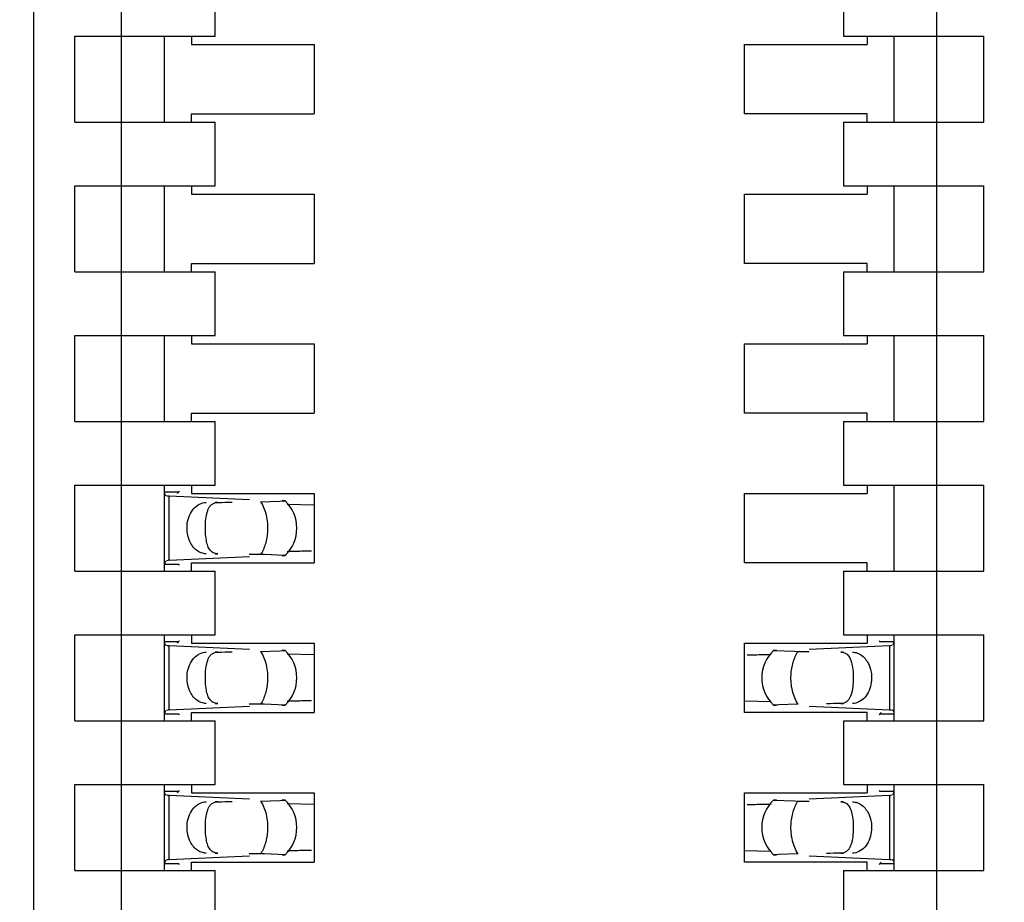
# Model space of a CAD drawing. Header units: inches. Extents: x 0 to 22, y 0 to 17.
# Tile 9 of 52: x 4.074 to 4.281, y 8.662 to 8.848. Entities that reach past the tile are written whole.
import ezdxf

# ---------------------------------------------------------------- set-up
doc = ezdxf.new("R2010")
doc.units = ezdxf.units.IN
doc.header["$LTSCALE"] = 1.21
doc.header["$MEASUREMENT"] = 0
doc.layers.get('0').update_dxf_attribs({"linetype": 'CONTINUOUS'})
doc.layers.add('DIMENSIONS', color=7, linetype='CONTINUOUS')
doc.styles.get("Standard").update_dxf_attribs({"font": 'txt', "width": 0.8})
doc.dimstyles.new('DIMSTYLE_1', dxfattribs={"dimtxt": 0.125, "dimasz": 0.18, "dimexe": 0.18, "dimexo": 0.0625, "dimgap": 0.09, "dimtad": 0, "dimtih": 1, "dimtoh": 1, "dimdec": 3, "dimzin": 4, "dimdsep": 46, "dimtxsty": 'STANDARD', "dimblk": '_FILLED', "dimblk1": '_FILLED', "dimblk2": '_FILLED', "dimcen": 0.09, "dimadec": 0, "dimazin": 0, "dimtp": 0.01, "dimtm": 0.01, "dimtfac": 1, "dimtdec": 3, "dimtofl": 0, "dimtmove": 0, "dimatfit": 3, "dimldrblk": '_FILLED', "dimfxl": 1, "dimtolj": 1, "dimtzin": 4, "dimarcsym": 0})

# ---------------------------------------------------------------- blocks, each defined once
blk = doc.blocks.new('*D3')
at = {"layer": 'DIMENSIONS', "color": 2, "linetype": 'CONTINUOUS'}
blk.add_line((4.038634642, 7.6576741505), (3.554734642, 7.6576741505), dxfattribs=at)
at = {"layer": 'DIMENSIONS', "color": 2, "linetype": 'CONTINUOUS', "insert": (3.492234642, 7.7201741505), "char_height": 0.125, "width": 1.525, "attachment_point": 3, "line_spacing_factor": 0.9}
blk.add_mtext('-4.222{\\Ftxt.shx;\\W1.000000;\\H0.125000; }[107.24]', dxfattribs=at)
blk = doc.blocks.new('_FILLED')
at = {"color": 0, "linetype": 'BYBLOCK'}
blk.add_solid([(0, 0), (-1, 0.1736111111), (-1, -0.1736111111)], dxfattribs=at)
blk = doc.blocks.new('*D4')
at = {"layer": 'DIMENSIONS', "color": 2, "linetype": 'CONTINUOUS'}
blk.add_line((4.453634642, 7.0576741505), (3.554734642, 7.0576741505), dxfattribs=at)
at = {"layer": 'DIMENSIONS', "color": 2, "linetype": 'CONTINUOUS', "insert": (3.492234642, 7.1201741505), "char_height": 0.125, "width": 1.525, "attachment_point": 3, "line_spacing_factor": 0.9}
blk.add_mtext('-4.822{\\Ftxt.shx;\\W1.000000;\\H0.125000; }[122.48]', dxfattribs=at)
blk = doc.blocks.new('*D5')
at = {"layer": 'DIMENSIONS', "color": 2, "linetype": 'CONTINUOUS'}
for p, q in [((4.0577810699, 6.9362306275), (3.9375, 6.75)), ((4.441734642, 6.9362306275), (4.0577810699, 6.9362306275)), ((3.9375, 6.75), (3.554734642, 6.75))]:
    blk.add_line(p, q, dxfattribs=at)
at = {"layer": 'DIMENSIONS', "color": 2, "linetype": 'CONTINUOUS', "insert": (3.492234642, 6.8125), "char_height": 0.125, "width": 1.525, "attachment_point": 3, "line_spacing_factor": 0.9}
blk.add_mtext('-4.943{\\Ftxt.shx;\\W1.000000;\\H0.125000; }[125.56]', dxfattribs=at)

msp = doc.modelspace()

# ---------------------------------------------------------------- linework, layer by layer
at = {"color": 7, "linetype": 'CONTINUOUS'}
for p, q in [((4.2667716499, 8.3053749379), (4.2667716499, 10.8770284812)), ((4.0766141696, 8.2919891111), (4.0766141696, 10.8293906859)), ((4.0951181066, 8.3562762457), (4.0951181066, 10.8261271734)), ((4.1148031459, 8.8443513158), (4.1148031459, 8.8577371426)), ((4.2470866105, 8.8577371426), (4.2470866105, 8.8443513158)), ((4.0852755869, 8.8443513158), (4.1148031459, 8.8443513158)), ((4.0852755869, 8.8262410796), (4.0852755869, 8.8443513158)), ((4.1041732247, 8.8262410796), (4.1041732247, 8.8443513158)), ((4.109842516, 8.8443513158), (4.109842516, 8.8425796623)), ((4.2470866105, 8.8443513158), (4.2766141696, 8.8443513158)), ((4.2520472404, 8.8443513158), (4.2520472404, 8.8425796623)), ((4.2577165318, 8.8443513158), (4.2577165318, 8.8262410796)), ((4.2766141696, 8.8262410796), (4.2766141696, 8.8443513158)), ((4.109842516, 8.8425796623), (4.1356692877, 8.8425796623)), ((4.1356692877, 8.8425796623), (4.1356692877, 8.8280127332)), ((4.2262204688, 8.8425796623), (4.2520472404, 8.8425796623)), ((4.2262204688, 8.8280127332), (4.2262204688, 8.8425796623)), ((4.0852755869, 8.8262410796), (4.1148031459, 8.8262410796)), ((4.109842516, 8.8280127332), (4.1356692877, 8.8280127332)), ((4.109842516, 8.8262410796), (4.109842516, 8.8280127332)), ((4.1148031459, 8.8128552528), (4.1148031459, 8.8262410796)), ((4.2520472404, 8.8280127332), (4.2262204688, 8.8280127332)), ((4.2470866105, 8.8262410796), (4.2766141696, 8.8262410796)), ((4.2470866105, 8.8262410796), (4.2470866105, 8.8128552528)), ((4.2520472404, 8.8262410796), (4.2520472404, 8.8280127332)), ((4.0852755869, 8.8128552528), (4.1148031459, 8.8128552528)), ((4.0852755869, 8.7947450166), (4.0852755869, 8.8128552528)), ((4.1041732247, 8.7947450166), (4.1041732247, 8.8128552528)), ((4.109842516, 8.8128552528), (4.109842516, 8.8110835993)), ((4.2470866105, 8.8128552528), (4.2766141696, 8.8128552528)), ((4.2520472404, 8.8128552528), (4.2520472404, 8.8110835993)), ((4.2577165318, 8.8128552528), (4.2577165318, 8.7947450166)), ((4.2766141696, 8.7947450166), (4.2766141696, 8.8128552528)), ((4.109842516, 8.8110835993), (4.1356692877, 8.8110835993)), ((4.1356692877, 8.8110835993), (4.1356692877, 8.7965166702)), ((4.2262204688, 8.8110835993), (4.2520472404, 8.8110835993)), ((4.2262204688, 8.7965166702), (4.2262204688, 8.8110835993)), ((4.109842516, 8.7965166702), (4.1356692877, 8.7965166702)), ((4.109842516, 8.7947450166), (4.109842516, 8.7965166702)), ((4.2520472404, 8.7965166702), (4.2262204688, 8.7965166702)), ((4.2520472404, 8.7947450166), (4.2520472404, 8.7965166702)), ((4.0852755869, 8.7947450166), (4.1148031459, 8.7947450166)), ((4.1148031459, 8.7813591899), (4.1148031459, 8.7947450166)), ((4.2470866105, 8.7947450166), (4.2766141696, 8.7947450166)), ((4.2470866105, 8.7947450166), (4.2470866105, 8.7813591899)), ((4.0852755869, 8.7813591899), (4.1148031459, 8.7813591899)), ((4.0852755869, 8.7632489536), (4.0852755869, 8.7813591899)), ((4.1041732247, 8.7632489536), (4.1041732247, 8.7813591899)), ((4.109842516, 8.7813591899), (4.109842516, 8.7795875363)), ((4.2470866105, 8.7813591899), (4.2766141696, 8.7813591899)), ((4.2520472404, 8.7813591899), (4.2520472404, 8.7795875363)), ((4.2577165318, 8.7813591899), (4.2577165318, 8.7632489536)), ((4.2766141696, 8.7632489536), (4.2766141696, 8.7813591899)), ((4.109842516, 8.7795875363), (4.1356692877, 8.7795875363)), ((4.1356692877, 8.7795875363), (4.1356692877, 8.7650206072)), ((4.2262204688, 8.7795875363), (4.2520472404, 8.7795875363)), ((4.2262204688, 8.7650206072), (4.2262204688, 8.7795875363)), ((4.109842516, 8.7650206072), (4.1356692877, 8.7650206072)), ((4.109842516, 8.7632489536), (4.109842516, 8.7650206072)), ((4.2520472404, 8.7650206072), (4.2262204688, 8.7650206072)), ((4.2520472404, 8.7632489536), (4.2520472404, 8.7650206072)), ((4.0852755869, 8.7632489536), (4.1148031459, 8.7632489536)), ((4.1148031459, 8.7498631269), (4.1148031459, 8.7632489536)), ((4.2470866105, 8.7632489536), (4.2766141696, 8.7632489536)), ((4.2470866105, 8.7632489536), (4.2470866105, 8.7498631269)), ((4.0852755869, 8.7498631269), (4.1148031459, 8.7498631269)), ((4.0852755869, 8.7317528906), (4.0852755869, 8.7498631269)), ((4.1041732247, 8.7317528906), (4.1041732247, 8.7498631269)), ((4.109842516, 8.7498631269), (4.109842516, 8.7480914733)), ((4.2470866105, 8.7498631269), (4.2766141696, 8.7498631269)), ((4.2520472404, 8.7498631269), (4.2520472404, 8.7480914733)), ((4.2577165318, 8.7498631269), (4.2577165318, 8.7317528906)), ((4.2766141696, 8.7317528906), (4.2766141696, 8.7498631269)), ((4.1071184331, 8.7483697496), (4.1041732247, 8.7483697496)), ((4.1041732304, 8.748361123), (4.1041741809, 8.7484319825)), ((4.1041881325, 8.7481240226), (4.1041732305, 8.7483598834)), ((4.1051400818, 8.747548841), (4.104724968, 8.7475714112)), ((4.1220231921, 8.7467662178), (4.105140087, 8.7475506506)), ((4.106902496, 8.7481168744), (4.1071184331, 8.7483697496)), ((4.109842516, 8.7480914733), (4.1356692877, 8.7480914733)), ((4.1356692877, 8.7480914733), (4.1356692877, 8.7335245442)), ((4.2262204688, 8.7480914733), (4.2520472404, 8.7480914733)), ((4.2262204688, 8.7335245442), (4.2262204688, 8.7480914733)), ((4.1243585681, 8.7463730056), (4.1284519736, 8.7464650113)), ((4.1284519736, 8.7464650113), (4.1295120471, 8.7465332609)), ((4.1295237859, 8.7465443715), (4.1288931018, 8.7465976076)), ((4.1356586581, 8.7456214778), (4.1299942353, 8.7457618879)), ((4.1251053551, 8.7352305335), (4.1243585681, 8.7352430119)), ((4.1295237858, 8.7350716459), (4.1251053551, 8.7352305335)), ((4.1288931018, 8.7350184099), (4.1295237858, 8.7350716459)), ((4.1041732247, 8.7332462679), (4.1071184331, 8.7332462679)), ((4.1041732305, 8.7332561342), (4.1044182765, 8.7339641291)), ((4.1041741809, 8.733184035), (4.1041732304, 8.7332548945)), ((4.1045604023, 8.7340333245), (4.104918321, 8.7340558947)), ((4.105140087, 8.7340653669), (4.1220231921, 8.7348497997)), ((4.109842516, 8.7335245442), (4.1356692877, 8.7335245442)), ((4.109842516, 8.7317528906), (4.109842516, 8.7335245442)), ((4.2520472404, 8.7335245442), (4.2262204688, 8.7335245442)), ((4.2520472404, 8.7317528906), (4.2520472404, 8.7335245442)), ((4.0852755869, 8.7317528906), (4.1148031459, 8.7317528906)), ((4.1148031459, 8.7183670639), (4.1148031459, 8.7317528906)), ((4.2470866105, 8.7317528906), (4.2766141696, 8.7317528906)), ((4.2470866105, 8.7317528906), (4.2470866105, 8.7183670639)), ((4.0852755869, 8.7183670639), (4.1148031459, 8.7183670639)), ((4.0852755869, 8.7002568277), (4.0852755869, 8.7183670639)), ((4.1041732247, 8.7002568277), (4.1041732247, 8.7183670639)), ((4.109842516, 8.7183670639), (4.109842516, 8.7165954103)), ((4.2470866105, 8.7183670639), (4.2766141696, 8.7183670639)), ((4.2520472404, 8.7183670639), (4.2520472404, 8.7165954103)), ((4.2577165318, 8.7183670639), (4.2577165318, 8.7002568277)), ((4.2766141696, 8.7002568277), (4.2766141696, 8.7183670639)), ((4.1071184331, 8.7168736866), (4.1041732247, 8.7168736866)), ((4.1041732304, 8.71686506), (4.1041741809, 8.7169359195)), ((4.1041881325, 8.7166279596), (4.1041732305, 8.7168638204)), ((4.106902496, 8.7166208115), (4.1071184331, 8.7168736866)), ((4.109842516, 8.7165954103), (4.1356692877, 8.7165954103)), ((4.1356692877, 8.7165954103), (4.1356692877, 8.7020284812)), ((4.2262204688, 8.7165954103), (4.2520472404, 8.7165954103)), ((4.2262204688, 8.7020284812), (4.2262204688, 8.7165954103)), ((4.2577165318, 8.7168736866), (4.2547713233, 8.7168736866)), ((4.2577165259, 8.7168638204), (4.2574714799, 8.7161558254)), ((4.2577155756, 8.7169359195), (4.257716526, 8.71686506)), ((4.1051400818, 8.716052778), (4.104724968, 8.7160753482)), ((4.1220231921, 8.7152701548), (4.105140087, 8.7160545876)), ((4.1243585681, 8.7148769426), (4.1284519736, 8.7149689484)), ((4.1284519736, 8.7149689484), (4.1295120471, 8.7150371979)), ((4.1295237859, 8.7150483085), (4.1288931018, 8.7151015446)), ((4.1356586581, 8.7141254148), (4.1299942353, 8.7142658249)), ((4.2329966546, 8.7151015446), (4.2323659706, 8.7150483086)), ((4.2323659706, 8.7150483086), (4.2367844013, 8.714889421)), ((4.2367844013, 8.714889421), (4.2375311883, 8.7148769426)), ((4.2567496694, 8.7160545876), (4.2398665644, 8.7152701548)), ((4.2573293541, 8.71608663), (4.2569714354, 8.7160640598)), ((4.2262310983, 8.7044984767), (4.2318955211, 8.7043580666)), ((4.1041732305, 8.7017600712), (4.1044182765, 8.7024680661)), ((4.1045604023, 8.7025372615), (4.104918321, 8.7025598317)), ((4.105140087, 8.7025693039), (4.1220231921, 8.7033537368)), ((4.109842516, 8.7020284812), (4.1356692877, 8.7020284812)), ((4.109842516, 8.7002568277), (4.109842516, 8.7020284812)), ((4.1251053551, 8.7037344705), (4.1243585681, 8.7037469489)), ((4.1295237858, 8.7035755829), (4.1251053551, 8.7037344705)), ((4.1288931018, 8.7035223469), (4.1295237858, 8.7035755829)), ((4.2520472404, 8.7020284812), (4.2262204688, 8.7020284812)), ((4.2323659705, 8.703575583), (4.2329966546, 8.7035223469)), ((4.2334377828, 8.7036549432), (4.2323777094, 8.7035866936)), ((4.2375311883, 8.7037469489), (4.2334377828, 8.7036549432)), ((4.2398665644, 8.7033537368), (4.2567496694, 8.7025693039)), ((4.2520472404, 8.7002568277), (4.2520472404, 8.7020284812)), ((4.2549872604, 8.7020030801), (4.2547713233, 8.7017502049)), ((4.2567496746, 8.7025711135), (4.2571647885, 8.7025485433)), ((4.2577016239, 8.7019959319), (4.2577165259, 8.7017600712)), ((4.0852755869, 8.7002568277), (4.1148031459, 8.7002568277)), ((4.1041732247, 8.7017502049), (4.1071184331, 8.7017502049)), ((4.1041741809, 8.701687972), (4.1041732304, 8.7017588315)), ((4.1148031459, 8.6868710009), (4.1148031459, 8.7002568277)), ((4.2470866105, 8.7002568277), (4.2766141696, 8.7002568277)), ((4.2470866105, 8.7002568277), (4.2470866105, 8.6868710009)), ((4.2547713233, 8.7017502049), (4.2577165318, 8.7017502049)), ((4.257716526, 8.7017588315), (4.2577155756, 8.701687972)), ((4.0852755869, 8.6868710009), (4.1148031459, 8.6868710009)), ((4.0852755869, 8.6687607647), (4.0852755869, 8.6868710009)), ((4.1041732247, 8.6687607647), (4.1041732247, 8.6868710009)), ((4.1071184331, 8.6853776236), (4.1041732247, 8.6853776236)), ((4.1041732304, 8.685368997), (4.1041741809, 8.6854398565)), ((4.1041881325, 8.6851318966), (4.1041732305, 8.6853677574)), ((4.106902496, 8.6851247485), (4.1071184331, 8.6853776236)), ((4.109842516, 8.6868710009), (4.109842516, 8.6850993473)), ((4.2470866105, 8.6868710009), (4.2766141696, 8.6868710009)), ((4.2520472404, 8.6868710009), (4.2520472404, 8.6850993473)), ((4.2577165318, 8.6853776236), (4.2547713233, 8.6853776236)), ((4.2577165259, 8.6853677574), (4.2574714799, 8.6846597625)), ((4.2577155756, 8.6854398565), (4.257716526, 8.685368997)), ((4.2577165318, 8.6868710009), (4.2577165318, 8.6687607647)), ((4.2766141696, 8.6687607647), (4.2766141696, 8.6868710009)), ((4.1051400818, 8.684556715), (4.104724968, 8.6845792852)), ((4.1220231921, 8.6837740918), (4.105140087, 8.6845585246)), ((4.109842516, 8.6850993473), (4.1356692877, 8.6850993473)), ((4.1243585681, 8.6833808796), (4.1284519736, 8.6834728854)), ((4.1284519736, 8.6834728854), (4.1295120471, 8.6835411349)), ((4.1295237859, 8.6835522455), (4.1288931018, 8.6836054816)), ((4.1356692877, 8.6850993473), (4.1356692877, 8.6705324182)), ((4.2262204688, 8.6850993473), (4.2520472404, 8.6850993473)), ((4.2262204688, 8.6705324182), (4.2262204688, 8.6850993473)), ((4.2329966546, 8.6836054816), (4.2323659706, 8.6835522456)), ((4.2323659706, 8.6835522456), (4.2367844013, 8.683393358)), ((4.2367844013, 8.683393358), (4.2375311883, 8.6833808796)), ((4.2567496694, 8.6845585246), (4.2398665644, 8.6837740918)), ((4.2573293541, 8.684590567), (4.2569714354, 8.6845679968)), ((4.1356586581, 8.6826293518), (4.1299942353, 8.6827697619)), ((4.2262310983, 8.6730024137), (4.2318955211, 8.6728620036)), ((4.1041732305, 8.6702640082), (4.1044182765, 8.6709720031)), ((4.1045604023, 8.6710411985), (4.104918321, 8.6710637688)), ((4.105140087, 8.6710732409), (4.1220231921, 8.6718576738)), ((4.1251053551, 8.6722384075), (4.1243585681, 8.6722508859)), ((4.1295237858, 8.6720795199), (4.1251053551, 8.6722384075)), ((4.1288931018, 8.6720262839), (4.1295237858, 8.6720795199)), ((4.2323659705, 8.67207952), (4.2329966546, 8.6720262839)), ((4.2334377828, 8.6721588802), (4.2323777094, 8.6720906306)), ((4.2375311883, 8.6722508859), (4.2334377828, 8.6721588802)), ((4.2398665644, 8.6718576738), (4.2567496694, 8.6710732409)), ((4.2567496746, 8.6710750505), (4.2571647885, 8.6710524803)), ((4.0852755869, 8.6687607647), (4.1148031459, 8.6687607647)), ((4.1041732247, 8.6702541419), (4.1071184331, 8.6702541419)), ((4.1041741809, 8.670191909), (4.1041732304, 8.6702627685)), ((4.109842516, 8.6705324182), (4.1356692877, 8.6705324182)), ((4.109842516, 8.6687607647), (4.109842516, 8.6705324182)), ((4.1148031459, 8.6553749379), (4.1148031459, 8.6687607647)), ((4.2520472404, 8.6705324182), (4.2262204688, 8.6705324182)), ((4.2470866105, 8.6687607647), (4.2766141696, 8.6687607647)), ((4.2470866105, 8.6687607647), (4.2470866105, 8.6553749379)), ((4.2520472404, 8.6687607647), (4.2520472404, 8.6705324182)), ((4.2549872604, 8.6705070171), (4.2547713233, 8.6702541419)), ((4.2547713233, 8.6702541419), (4.2577165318, 8.6702541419)), ((4.2577016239, 8.6704998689), (4.2577165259, 8.6702640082)), ((4.257716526, 8.6702627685), (4.2577155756, 8.670191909))]:
    msp.add_line(p, q, dxfattribs=at)
at = {"color": 9, "linetype": 'CONTINUOUS'}
for p, q in [((4.105140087, 8.7340653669), (4.105140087, 8.7475506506)), ((4.1153828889, 8.7462213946), (4.1148031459, 8.7462213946)), ((4.1148031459, 8.7353946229), (4.1153828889, 8.7353946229)), ((4.105140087, 8.7025693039), (4.105140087, 8.7160545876)), ((4.1153828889, 8.7147253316), (4.1148031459, 8.7147253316)), ((4.2470866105, 8.7147253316), (4.2465068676, 8.7147253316)), ((4.2567496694, 8.7160545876), (4.2567496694, 8.7025693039)), ((4.1148031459, 8.7038985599), (4.1153828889, 8.7038985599)), ((4.2465068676, 8.7038985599), (4.2470866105, 8.7038985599)), ((4.105140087, 8.6710732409), (4.105140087, 8.6845585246)), ((4.1153828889, 8.6832292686), (4.1148031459, 8.6832292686)), ((4.2470866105, 8.6832292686), (4.2465068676, 8.6832292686)), ((4.2567496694, 8.6845585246), (4.2567496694, 8.6710732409)), ((4.1148031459, 8.6724024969), (4.1153828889, 8.6724024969)), ((4.2465068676, 8.6724024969), (4.2470866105, 8.6724024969))]:
    msp.add_line(p, q, dxfattribs=at)
at = {"color": 7, "linetype": 'CONTINUOUS'}
for centre, radius, start, end in [((4.124129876, 8.7408080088), 0.0078740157, 313.2376953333, 46.7623047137), ((4.1379078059, 8.4981464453), 0.2378393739, 91.4738626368, 91.9067402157), ((4.1455872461, 8.2080591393), 0.5280282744, 91.1421004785, 91.497255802), ((4.1066961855, 8.7012878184), 0.0328162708, 92.7179069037, 93.1055942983), ((4.124129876, 8.7093119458), 0.0078740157, 313.2376953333, 46.7623047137), ((4.2163025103, 9.2420608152), 0.5280282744, 271.1421004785, 271.497255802), ((4.2377598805, 8.7093119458), 0.0078740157, 133.2376953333, 226.7623047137), ((4.2239819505, 8.9519735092), 0.2378393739, 271.4738626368, 271.9067402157), ((4.255193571, 8.7488321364), 0.0328162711, 272.7179069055, 273.1055942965), ((4.1379078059, 8.4666503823), 0.2378393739, 91.4738626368, 91.9067402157), ((4.1455872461, 8.1765630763), 0.5280282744, 91.1421004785, 91.497255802), ((4.1066961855, 8.6697917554), 0.0328162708, 92.7179069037, 93.1055942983), ((4.124129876, 8.6778158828), 0.0078740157, 313.2376953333, 46.7623047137), ((4.2377598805, 8.6778158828), 0.0078740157, 133.2376953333, 226.7623047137), ((4.255193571, 8.7173360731), 0.0328162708, 272.7179069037, 273.1055942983), ((4.2163025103, 9.2105647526), 0.5280282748, 271.1421004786, 271.4972558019), ((4.2239819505, 8.920477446), 0.2378393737, 271.4738626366, 271.9067402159), ((4.1379078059, 8.4351543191), 0.2378393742, 91.473862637, 91.9067402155), ((4.1455872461, 8.145067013), 0.5280282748, 91.1421004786, 91.4972558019), ((4.1066961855, 8.6382956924), 0.0328162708, 92.7179069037, 93.1055942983)]:
    msp.add_arc(centre, radius, start, end, dxfattribs=at)
for centre, major_axis, ratio, start_param, end_param in [((4.1059805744, 8.759390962), (0, 0.0118110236), 0.2679491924, -2.7738167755, -2.7145116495), ((3.7877231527, 8.7408080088), (0.4711895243, 0.0078735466), 0.0001824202, -0.8018391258, -0.7929241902), ((3.7877231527, 8.7408080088), (0.4711895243, -0.0078735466), 0.0001824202, 0.7749796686, 0.7820906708), ((4.1059805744, 8.7222250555), (0, 0.0118110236), 0.2679491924, -0.4270814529, -0.3677758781), ((4.1059805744, 8.727894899), (-0, 0.0118110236), 0.2679491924, -2.7738167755, -2.7145116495), ((4.255909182, 8.727894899), (-0, 0.0118110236), 0.2679491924, -3.5686741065, -3.5093685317), ((3.7877231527, 8.7093119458), (0.4711895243, 0.0078735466), 0.0001824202, -0.8018391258, -0.7929241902), ((4.5741666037, 8.7093119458), (0.4711895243, -0.0078735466), 0.0001824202, -2.366612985, -2.3595019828), ((4.5741666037, 8.7093119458), (0.4711895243, 0.0078735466), 0.0001824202, 2.3397535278, 2.3486684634), ((3.7877231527, 8.7093119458), (0.4711895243, -0.0078735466), 0.0001824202, 0.7749796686, 0.7820906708), ((4.1059805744, 8.6907289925), (-0, 0.0118110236), 0.2679491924, -0.4270814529, -0.3677758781), ((4.255909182, 8.6907289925), (-0, 0.0118110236), 0.2679491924, 0.3677758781, 0.4270810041), ((4.1059805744, 8.696398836), (-0, 0.0118110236), 0.2679491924, -2.7738167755, -2.7145116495), ((4.255909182, 8.696398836), (-0, 0.0118110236), 0.2679491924, -3.5686741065, -3.5093685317), ((3.7877231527, 8.6778158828), (0.4711895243, 0.0078735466), 0.0001824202, -0.8018391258, -0.7929241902), ((4.5741666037, 8.6778158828), (0.4711895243, -0.0078735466), 0.0001824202, -2.366612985, -2.3595019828), ((3.7877231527, 8.6778158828), (0.4711895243, -0.0078735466), 0.0001824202, 0.7749796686, 0.7820906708), ((4.5741666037, 8.6778158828), (0.4711895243, 0.0078735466), 0.0001824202, 2.3397535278, 2.3486684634), ((4.1059805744, 8.6592329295), (-0, 0.0118110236), 0.2679491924, -0.4270814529, -0.3677758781), ((4.255909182, 8.6592329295), (-0, 0.0118110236), 0.2679491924, 0.3677758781, 0.4270810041)]:
    msp.add_ellipse(centre, major_axis=major_axis, ratio=ratio, start_param=start_param, end_param=end_param, dxfattribs=at)
for points, knots in [([(4.1045603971, 8.7475808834), (4.1045102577, 8.747596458), (4.1044135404, 8.7476431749), (4.1042522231, 8.747815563), (4.1042050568, 8.7479986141), (4.1041881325, 8.7481240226)], [0, 0, 0, 0, 0.2267990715, 0.4533532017, 1, 1, 1, 1]), ([(4.1089477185, 8.7417402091), (4.1090272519, 8.7423412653), (4.1093319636, 8.7434899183), (4.1102222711, 8.7449519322), (4.1114591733, 8.7459553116), (4.1124563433, 8.7462134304), (4.1129328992, 8.7462213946)], [0, 0, 0, 0, 0.28045492, 0.5418465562, 0.779528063, 1, 1, 1, 1]), ([(4.112774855, 8.7418199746), (4.1128097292, 8.7424074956), (4.1129017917, 8.7432502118), (4.1131599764, 8.7442918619), (4.1134069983, 8.7449364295), (4.1137327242, 8.7454757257), (4.1141673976, 8.7458965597), (4.1147336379, 8.7461635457), (4.1151589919, 8.7462176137), (4.1153828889, 8.7462213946)], [0, 0, 0, 0, 0.3111597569, 0.4460927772, 0.566488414, 0.6748242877, 0.776716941, 0.8816123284, 1, 1, 1, 1]), ([(4.1094268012, 8.738121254), (4.1093076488, 8.7383966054), (4.1089044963, 8.7395558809), (4.1088263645, 8.7408231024), (4.1089477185, 8.7417402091)], [0, 0, 0, 0, 0.2448939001, 1, 1, 1, 1]), ([(4.1129629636, 8.7381935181), (4.1128552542, 8.7387680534), (4.1127335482, 8.739978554), (4.1127376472, 8.7411931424), (4.112774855, 8.7418199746)], [0, 0, 0, 0, 0.4821064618, 1, 1, 1, 1]), ([(4.1129328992, 8.7353946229), (4.1125765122, 8.7354005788), (4.1118435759, 8.7355427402), (4.1108490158, 8.7361156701), (4.1100093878, 8.7369969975), (4.1095973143, 8.7377272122), (4.1094268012, 8.738121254)], [0, 0, 0, 0, 0.2285254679, 0.4679518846, 0.7247253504, 1, 1, 1, 1]), ([(4.1153828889, 8.7353946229), (4.1150501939, 8.735400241), (4.1145542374, 8.7354945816), (4.1140232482, 8.7358489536), (4.1137099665, 8.7361875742), (4.1134565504, 8.7365972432), (4.1131700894, 8.7372599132), (4.1130349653, 8.7378094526), (4.1129629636, 8.7381935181)], [0, 0, 0, 0, 0.246021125, 0.3565709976, 0.4674902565, 0.584442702, 0.7110848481, 1, 1, 1, 1]), ([(4.1045603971, 8.7160848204), (4.1045102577, 8.716100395), (4.1044135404, 8.7161471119), (4.1042522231, 8.7163195), (4.1042050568, 8.7165025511), (4.1041881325, 8.7166279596)], [0, 0, 0, 0, 0.2267990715, 0.4533532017, 1, 1, 1, 1]), ([(4.1089477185, 8.7102441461), (4.1090272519, 8.7108452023), (4.1093319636, 8.7119938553), (4.1102222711, 8.7134558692), (4.1114591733, 8.7144592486), (4.1124563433, 8.7147173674), (4.1129328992, 8.7147253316)], [0, 0, 0, 0, 0.28045492, 0.5418465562, 0.779528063, 1, 1, 1, 1]), ([(4.112774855, 8.7103239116), (4.1128097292, 8.7109114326), (4.1129017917, 8.7117541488), (4.1131599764, 8.7127957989), (4.1134069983, 8.7134403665), (4.1137327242, 8.7139796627), (4.1141673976, 8.7144004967), (4.1147336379, 8.7146674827), (4.1151589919, 8.7147215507), (4.1153828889, 8.7147253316)], [0, 0, 0, 0, 0.3111597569, 0.4460927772, 0.566488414, 0.6748242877, 0.776716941, 0.8816123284, 1, 1, 1, 1]), ([(4.2465068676, 8.7147253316), (4.2468395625, 8.7147197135), (4.2473355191, 8.7146253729), (4.2478665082, 8.7142710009), (4.24817979, 8.7139323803), (4.248433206, 8.7135227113), (4.2487196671, 8.7128600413), (4.2488547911, 8.7123105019), (4.2489267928, 8.7119264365)], [0, 0, 0, 0, 0.246021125, 0.3565709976, 0.4674902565, 0.584442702, 0.7110848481, 1, 1, 1, 1]), ([(4.2489568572, 8.7147253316), (4.2493132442, 8.7147193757), (4.2500461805, 8.7145772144), (4.2510407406, 8.7140042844), (4.2518803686, 8.7131229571), (4.2522924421, 8.7123927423), (4.2524629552, 8.7119987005)], [0, 0, 0, 0, 0.2285254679, 0.4679518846, 0.7247253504, 1, 1, 1, 1]), ([(4.1094268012, 8.7066251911), (4.1093076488, 8.7069005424), (4.1089044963, 8.7080598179), (4.1088263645, 8.7093270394), (4.1089477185, 8.7102441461)], [0, 0, 0, 0, 0.2448939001, 1, 1, 1, 1]), ([(4.1129629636, 8.7066974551), (4.1128552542, 8.7072719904), (4.1127335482, 8.708482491), (4.1127376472, 8.7096970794), (4.112774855, 8.7103239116)], [0, 0, 0, 0, 0.4821064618, 1, 1, 1, 1]), ([(4.2489267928, 8.7119264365), (4.2490345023, 8.7113519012), (4.2491562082, 8.7101414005), (4.2491521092, 8.7089268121), (4.2491149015, 8.70829998)], [0, 0, 0, 0, 0.4821064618, 1, 1, 1, 1]), ([(4.2524629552, 8.7119987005), (4.2525821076, 8.7117233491), (4.2529852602, 8.7105640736), (4.2530633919, 8.7092968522), (4.2529420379, 8.7083797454)], [0, 0, 0, 0, 0.2448939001, 1, 1, 1, 1]), ([(4.2491149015, 8.70829998), (4.2490800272, 8.7077124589), (4.2489879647, 8.7068697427), (4.24872978, 8.7058280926), (4.2484827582, 8.7051835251), (4.2481570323, 8.7046442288), (4.2477223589, 8.7042233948), (4.2471561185, 8.7039564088), (4.2467307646, 8.7039023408), (4.2465068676, 8.7038985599)], [0, 0, 0, 0, 0.3111597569, 0.4460927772, 0.566488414, 0.6748242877, 0.776716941, 0.8816123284, 1, 1, 1, 1]), ([(4.2529420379, 8.7083797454), (4.2528625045, 8.7077786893), (4.2525577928, 8.7066300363), (4.2516674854, 8.7051680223), (4.2504305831, 8.7041646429), (4.2494334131, 8.7039065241), (4.2489568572, 8.7038985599)], [0, 0, 0, 0, 0.28045492, 0.5418465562, 0.779528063, 1, 1, 1, 1]), ([(4.1129328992, 8.7038985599), (4.1125765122, 8.7039045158), (4.1118435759, 8.7040466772), (4.1108490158, 8.7046196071), (4.1100093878, 8.7055009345), (4.1095973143, 8.7062311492), (4.1094268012, 8.7066251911)], [0, 0, 0, 0, 0.2285254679, 0.4679518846, 0.7247253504, 1, 1, 1, 1]), ([(4.1153828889, 8.7038985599), (4.1150501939, 8.703904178), (4.1145542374, 8.7039985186), (4.1140232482, 8.7043528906), (4.1137099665, 8.7046915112), (4.1134565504, 8.7051011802), (4.1131700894, 8.7057638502), (4.1130349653, 8.7063133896), (4.1129629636, 8.7066974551)], [0, 0, 0, 0, 0.246021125, 0.3565709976, 0.4674902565, 0.584442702, 0.7110848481, 1, 1, 1, 1]), ([(4.2573293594, 8.7025390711), (4.2573794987, 8.7025234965), (4.257476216, 8.7024767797), (4.2576375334, 8.7023043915), (4.2576846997, 8.7021213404), (4.2577016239, 8.7019959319)], [0, 0, 0, 0, 0.2267990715, 0.4533532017, 1, 1, 1, 1]), ([(4.1045603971, 8.6845887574), (4.1045102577, 8.684604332), (4.1044135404, 8.6846510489), (4.1042522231, 8.684823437), (4.1042050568, 8.6850064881), (4.1041881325, 8.6851318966)], [0, 0, 0, 0, 0.2267990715, 0.4533532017, 1, 1, 1, 1]), ([(4.1089477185, 8.6787480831), (4.1090272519, 8.6793491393), (4.1093319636, 8.6804977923), (4.1102222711, 8.6819598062), (4.1114591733, 8.6829631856), (4.1124563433, 8.6832213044), (4.1129328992, 8.6832292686)], [0, 0, 0, 0, 0.28045492, 0.5418465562, 0.779528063, 1, 1, 1, 1]), ([(4.112774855, 8.6788278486), (4.1128097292, 8.6794153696), (4.1129017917, 8.6802580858), (4.1131599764, 8.6812997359), (4.1134069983, 8.6819443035), (4.1137327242, 8.6824835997), (4.1141673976, 8.6829044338), (4.1147336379, 8.6831714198), (4.1151589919, 8.6832254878), (4.1153828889, 8.6832292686)], [0, 0, 0, 0, 0.3111597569, 0.4460927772, 0.566488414, 0.6748242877, 0.776716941, 0.8816123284, 1, 1, 1, 1]), ([(4.2465068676, 8.6832292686), (4.2468395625, 8.6832236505), (4.2473355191, 8.6831293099), (4.2478665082, 8.6827749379), (4.24817979, 8.6824363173), (4.248433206, 8.6820266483), (4.2487196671, 8.6813639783), (4.2488547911, 8.680814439), (4.2489267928, 8.6804303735)], [0, 0, 0, 0, 0.246021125, 0.3565709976, 0.4674902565, 0.584442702, 0.7110848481, 1, 1, 1, 1]), ([(4.2489568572, 8.6832292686), (4.2493132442, 8.6832233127), (4.2500461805, 8.6830811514), (4.2510407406, 8.6825082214), (4.2518803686, 8.6816268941), (4.2522924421, 8.6808966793), (4.2524629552, 8.6805026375)], [0, 0, 0, 0, 0.2285254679, 0.4679518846, 0.7247253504, 1, 1, 1, 1]), ([(4.2489267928, 8.6804303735), (4.2490345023, 8.6798558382), (4.2491562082, 8.6786453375), (4.2491521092, 8.6774307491), (4.2491149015, 8.676803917)], [0, 0, 0, 0, 0.4821064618, 1, 1, 1, 1]), ([(4.2524629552, 8.6805026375), (4.2525821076, 8.6802272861), (4.2529852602, 8.6790680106), (4.2530633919, 8.6778007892), (4.2529420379, 8.6768836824)], [0, 0, 0, 0, 0.2448939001, 1, 1, 1, 1]), ([(4.1094268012, 8.6751291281), (4.1093076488, 8.6754044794), (4.1089044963, 8.6765637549), (4.1088263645, 8.6778309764), (4.1089477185, 8.6787480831)], [0, 0, 0, 0, 0.2448939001, 1, 1, 1, 1]), ([(4.1129629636, 8.6752013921), (4.1128552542, 8.6757759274), (4.1127335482, 8.6769864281), (4.1127376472, 8.6782010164), (4.112774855, 8.6788278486)], [0, 0, 0, 0, 0.4821064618, 1, 1, 1, 1]), ([(4.1129328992, 8.6724024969), (4.1125765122, 8.6724084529), (4.1118435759, 8.6725506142), (4.1108490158, 8.6731235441), (4.1100093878, 8.6740048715), (4.1095973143, 8.6747350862), (4.1094268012, 8.6751291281)], [0, 0, 0, 0, 0.2285254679, 0.4679518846, 0.7247253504, 1, 1, 1, 1]), ([(4.1153828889, 8.6724024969), (4.1150501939, 8.672408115), (4.1145542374, 8.6725024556), (4.1140232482, 8.6728568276), (4.1137099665, 8.6731954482), (4.1134565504, 8.6736051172), (4.1131700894, 8.6742677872), (4.1130349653, 8.6748173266), (4.1129629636, 8.6752013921)], [0, 0, 0, 0, 0.246021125, 0.3565709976, 0.4674902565, 0.584442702, 0.7110848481, 1, 1, 1, 1]), ([(4.2491149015, 8.676803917), (4.2490800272, 8.6762163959), (4.2489879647, 8.6753736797), (4.24872978, 8.6743320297), (4.2484827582, 8.6736874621), (4.2481570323, 8.6731481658), (4.2477223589, 8.6727273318), (4.2471561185, 8.6724603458), (4.2467307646, 8.6724062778), (4.2465068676, 8.6724024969)], [0, 0, 0, 0, 0.3111597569, 0.4460927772, 0.566488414, 0.6748242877, 0.776716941, 0.8816123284, 1, 1, 1, 1]), ([(4.2529420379, 8.6768836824), (4.2528625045, 8.6762826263), (4.2525577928, 8.6751339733), (4.2516674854, 8.6736719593), (4.2504305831, 8.6726685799), (4.2494334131, 8.6724104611), (4.2489568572, 8.6724024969)], [0, 0, 0, 0, 0.28045492, 0.5418465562, 0.779528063, 1, 1, 1, 1]), ([(4.2573293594, 8.6710430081), (4.2573794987, 8.6710274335), (4.257476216, 8.6709807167), (4.2576375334, 8.6708083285), (4.2576846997, 8.6706252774), (4.2577016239, 8.6704998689)], [0, 0, 0, 0, 0.2267990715, 0.4533532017, 1, 1, 1, 1])]:
    msp.add_open_spline(points, degree=3, knots=knots, dxfattribs=at)
at = {"color": 9, "linetype": 'CONTINUOUS'}
for points, knots in [([(4.1243585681, 8.7463730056), (4.1249196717, 8.7455134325), (4.1257224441, 8.7434732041), (4.1259052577, 8.7413073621), (4.125847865, 8.7401906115)], [0, 0, 0, 0, 0.4786163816, 1, 1, 1, 1]), ([(4.125847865, 8.7401906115), (4.125801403, 8.7392865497), (4.1255185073, 8.7375560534), (4.1248130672, 8.7359392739), (4.1243585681, 8.7352430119)], [0, 0, 0, 0, 0.5212411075, 1, 1, 1, 1]), ([(4.1243585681, 8.7148769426), (4.1249196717, 8.7140173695), (4.1257224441, 8.7119771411), (4.1259052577, 8.7098112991), (4.125847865, 8.7086945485)], [0, 0, 0, 0, 0.4786163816, 1, 1, 1, 1]), ([(4.2360418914, 8.709929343), (4.2360883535, 8.7108334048), (4.2363712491, 8.7125639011), (4.2370766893, 8.7141806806), (4.2375311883, 8.7148769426)], [0, 0, 0, 0, 0.5212411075, 1, 1, 1, 1]), ([(4.125847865, 8.7086945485), (4.125801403, 8.7077904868), (4.1255185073, 8.7060599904), (4.1248130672, 8.704443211), (4.1243585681, 8.7037469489)], [0, 0, 0, 0, 0.5212411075, 1, 1, 1, 1]), ([(4.2375311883, 8.7037469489), (4.2369700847, 8.704606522), (4.2361673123, 8.7066467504), (4.2359844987, 8.7088125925), (4.2360418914, 8.709929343)], [0, 0, 0, 0, 0.4786163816, 1, 1, 1, 1]), ([(4.1243585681, 8.6833808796), (4.1249196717, 8.6825213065), (4.1257224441, 8.6804810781), (4.1259052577, 8.6783152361), (4.125847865, 8.6771984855)], [0, 0, 0, 0, 0.4786163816, 1, 1, 1, 1]), ([(4.2360418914, 8.6784332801), (4.2360883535, 8.6793373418), (4.2363712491, 8.6810678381), (4.2370766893, 8.6826846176), (4.2375311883, 8.6833808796)], [0, 0, 0, 0, 0.5212411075, 1, 1, 1, 1]), ([(4.125847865, 8.6771984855), (4.125801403, 8.6762944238), (4.1255185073, 8.6745639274), (4.1248130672, 8.672947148), (4.1243585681, 8.6722508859)], [0, 0, 0, 0, 0.5212411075, 1, 1, 1, 1]), ([(4.2375311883, 8.6722508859), (4.2369700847, 8.673110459), (4.2361673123, 8.6751506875), (4.2359844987, 8.6773165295), (4.2360418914, 8.6784332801)], [0, 0, 0, 0, 0.4786163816, 1, 1, 1, 1])]:
    msp.add_open_spline(points, degree=3, knots=knots, dxfattribs=at)

# ---------------------------------------------------------------- dimensions: what is measured, and where the dimension line sits
at = {"layer": 'DIMENSIONS', "color": 2, "linetype": 'CONTINUOUS'}
for feature_location, offset, origin, picture, middle in [((4.038634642, 7.6576741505), (-0.4838999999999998, 0), (4.101134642, 11.8796741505), '*D3', (2.479734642, 7.6576741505)), ((4.453634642, 7.0576741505), (-0.8988999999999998, 0), (4.516134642, 11.8796741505), '*D4', (2.479734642, 7.0576741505)), ((4.441734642, 6.9362306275), (-0.887, -0.18623062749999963), (4.504234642, 11.8796741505), '*D5', (2.479734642, 6.75))]:
    dim = msp.add_ordinate_dim(feature_location=feature_location, offset=offset, dtype=0, origin=origin, text='-<>', dimstyle='DIMSTYLE_1', dxfattribs=at)
    dim.commit()
    dim.dimension.update_dxf_attribs({"geometry": picture, "text_midpoint": middle})

doc.saveas('drawing.dxf')
